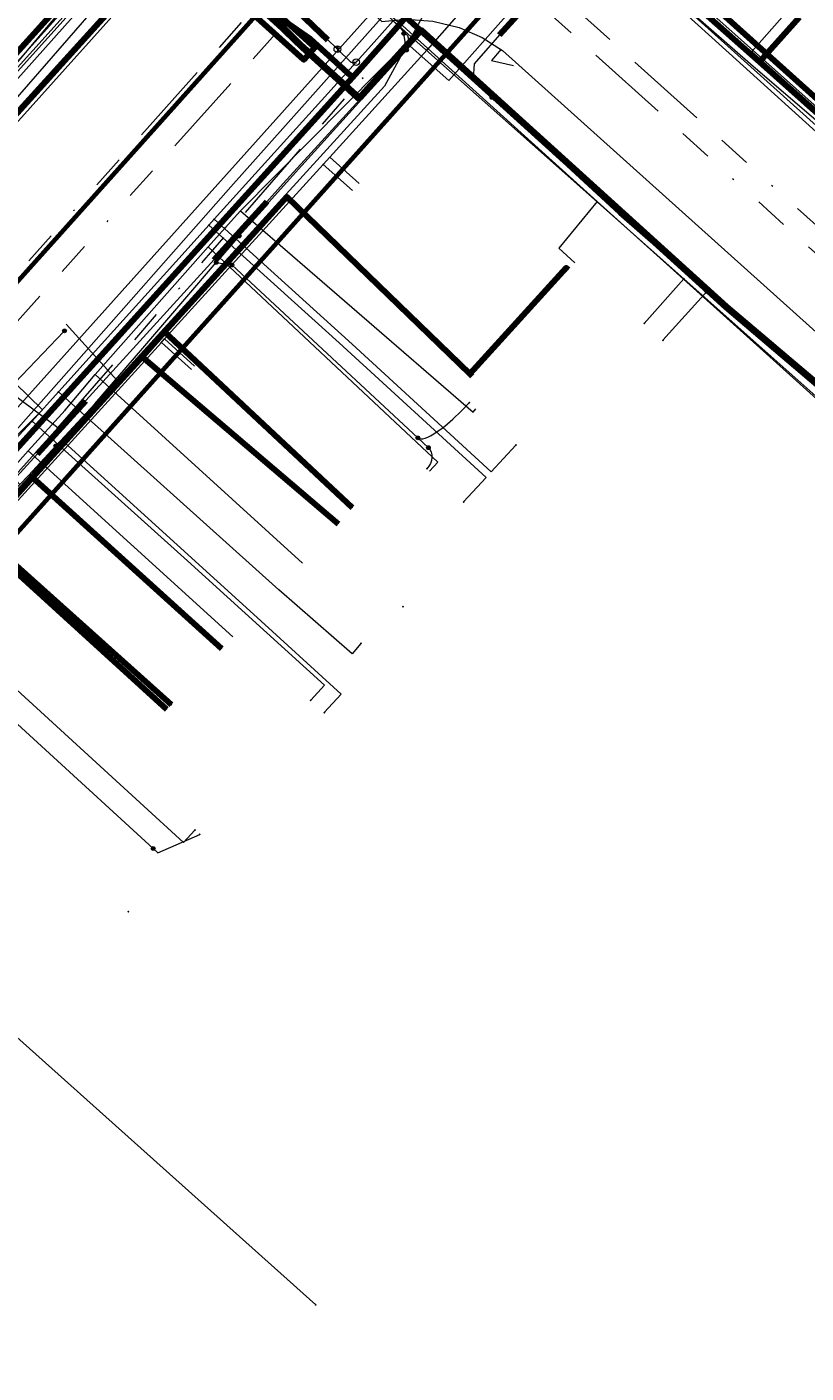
# Model space of a CAD drawing. Header units: metres. Extents: x 98902 to 136161, y 449037 to 499677.
# Tile 58 of 200: x 113348 to 113395, y 483208 to 483289. Entities that reach past the tile are written whole.
import ezdxf
from ezdxf.enums import TextEntityAlignment as Align
from ezdxf.lldxf.tags import DXFTag

# ---------------------------------------------------------------- set-up
doc = ezdxf.new("R2010")
doc.units = ezdxf.units.M
doc.linetypes.add('RI-OVERIG', pattern=[17, 5, -2, 2, -2, 0, -2, 2, -2])
for name, color, linetype, lineweight in [('B-WE-KL-DATA-G', 90, 'KL-DATA-N', 18), ('B-WE-KL-DATA_DUCT-G', 90, 'Continuous', 100), ('B-WE-KL-DATA_HULPSTUK-S', 90, 'Continuous', 25), ('B-WE-KL-DATA_KABELBED-G', 90, 'Continuous', 100), ('B-WE-KL-DATA_MANTELBUIS-G', 90, 'Continuous', 100), ('B-WE-KL-ET_LS-G', 190, 'KL-LS-N', 18), ('B-WE-KL-ET_LS_HULPSTUK-S', 190, 'Continuous', 25), ('B-WE-KL-ET_LS_MANTELBUIS-G', 190, 'Continuous', 100), ('B-WE-KL-ET_MS-G', 130, 'KL-MS-N', 18), ('B-WE-KL-ET_MS_MANTELBUIS-G', 130, 'Continuous', 100), ('B-WE-KL-GAS_HD-G', 30, 'KL-GAS-HD-N', 18), ('B-WE-KL-GAS_LD-G', 50, 'KL-GAS-LD-N', 18), ('B-WE-KL-GAS_LD_HULPSTUK-S', 50, 'Continuous', 25), ('B-WE-KL-GAS_LD_MANTELBUIS-G', 50, 'Continuous', 100), ('B-WE-KL-WATER-G', 170, 'KL-WATER-N', 18), ('B-WE-KL-WATER_HULPSTUK-S', 170, 'Continuous', 25), ('B-WE-RI-VRIJVERVAL-G', 210, 'RI-OVERIG', 18), ('B-WE-RI-VRIJVERVAL_HULPSTUK-S', 210, 'Continuous', 25), ('V-WE-RI-VRIJVERVAL-G', 210, 'RI-OVERIG-V', 25)]:
    doc.layers.add(name, color=color, linetype=linetype, lineweight=lineweight)
doc.layers.add('B-WE-OG-INFO_EIS VOORZORGSMAATREGEL-GV', color=7, linetype='Continuous', lineweight=70, true_color=0xfa194b)
doc.styles.add('NLCS-ISO', font='NLCS-ISO.ttf')
doc.styles.get("Standard").update_dxf_attribs({"font": 'arial.ttf'})
tags = doc.linetypes.add('KL-DATA-N', pattern='A,4,-1,[101,NLCS.SHX,S=0.5,R=0,X=0,Y=0],-1,4,-1,["D",Standard,S=1,R=0,X=-0.25,Y=-0.5],-1.5', length=12.5).pattern_tags.tags
tags[18] = DXFTag(74, 10)
tags = doc.linetypes.add('KL-GAS-HD-N', pattern='A,4,-1,[69,NLCS.SHX,S=0.5,R=0,X=0,Y=0],-1,4,-1,["H",Standard,S=1,R=0,X=0,Y=-0.5],-2', length=13).pattern_tags.tags
tags[18] = DXFTag(74, 10)
tags = doc.linetypes.add('KL-GAS-LD-N', pattern='A,4,-1,[69,NLCS.SHX,S=0.5,R=0,X=0,Y=0],-1,4,-1,["L",Standard,S=1,R=0,X=0.25,Y=-0.5],-2', length=13).pattern_tags.tags
tags[18] = DXFTag(74, 10)
tags = doc.linetypes.add('KL-LS-N', pattern='A,4,-1,[103,NLCS.SHX,S=0.75,R=0,X=0,Y=0],-1,4,-1,["L",Standard,S=1,R=0,X=0,Y=-0.5],-2', length=13).pattern_tags.tags
tags[18] = DXFTag(74, 10)
tags = doc.linetypes.add('KL-MS-N', pattern='A,4,-1,[103,NLCS.SHX,S=0.75,R=0,X=0,Y=0],-1,4,-1,["M",Standard,S=1,R=0,X=0,Y=-0.5],-2', length=13).pattern_tags.tags
tags[18] = DXFTag(74, 10)
doc.linetypes.add('KL-WATER-N', pattern='A,7,-0.5,[168,NLCS.SHX,S=0.75,R=0,X=0.75,Y=0],-2', length=9.5)
doc.linetypes.add('RI-OVERIG-V', pattern='A,2.5,[24,NLCS.SHX,S=1,R=0,X=0,Y=0],2.5,-2,2,-2,0,-2,2,-2', length=17)

# ---------------------------------------------------------------- blocks, each defined once
blk = doc.blocks.new('SKL-WTB_HULP_OVERIG-SO')
at = {"color": 0, "linetype": 'ByBlock', "lineweight": 18}
for points in [[(-0.14, 0.14), (0.14, -0.14)], [(0.14, 0.14), (-0.14, -0.14)]]:
    blk.add_lwpolyline(points, dxfattribs=at)
at = {"color": 0, "linetype": 'ByBlock', "lineweight": 18, "style": 'NLCS-ISO', "flags": 1}
for tag, p in [('TYPE', (1.5, 0)), ('OMSCHRIJVING', (1.5, -3)), ('LABEL', (1.5, -1.5))]:
    blk.add_attdef(tag, p, '', height=1, dxfattribs=at)
blk = doc.blocks.new('SKL-WTB_HULP_BLAASGAT-SO')
at = {"color": 0, "linetype": 'ByBlock', "lineweight": 18}
for points in [[(0.4, 0.73), (-0.4, 0.09)], [(-0.4, 0.73), (0.4, 0.09)], [(0, 0.41), (0, -0.87)]]:
    blk.add_lwpolyline(points, dxfattribs=at)
blk.add_circle((0, 0), 1, dxfattribs=at)
at = {"color": 0, "linetype": 'ByBlock', "lineweight": 18, "style": 'NLCS-ISO', "flags": 1}
for tag, p in [('TYPE', (1.5, 0)), ('OMSCHRIJVING', (1.5, -3)), ('LABEL', (1.5, -1.5))]:
    blk.add_attdef(tag, p, '', height=1, dxfattribs=at)
blk = doc.blocks.new('SKL-WTB_HULP_T STUK-SO')
at = {"color": 0, "linetype": 'ByBlock', "lineweight": 18}
blk.add_circle((0, 0), 1, dxfattribs=at)
at = {"color": 0, "linetype": 'ByBlock', "lineweight": -2, "style": 'NLCS-ISO'}
blk.add_text('T', height=1, dxfattribs=at).set_placement((0, 0), align=Align.MIDDLE_CENTER)
at = {"color": 0, "linetype": 'ByBlock', "lineweight": 18, "style": 'NLCS-ISO', "flags": 1}
for tag, p in [('TYPE', (1.5, 0)), ('OMSCHRIJVING', (1.5, -3)), ('LABEL', (1.5, -1.5))]:
    blk.add_attdef(tag, p, '', height=1, dxfattribs=at)
blk = doc.blocks.new('SKL-WTB_HULP_MOF-SO')
at = {"linetype": 'ByBlock', "lineweight": 18}
h = blk.add_hatch(color=0, dxfattribs=at)
h.dxf.hatch_style = 1
h.paths.add_polyline_path([(-0.5625, 0, 1), (0.5625, 0, 1)])
at = {"color": 0, "linetype": 'ByBlock', "lineweight": 18}
blk.add_circle((0, 0), 0.5625, dxfattribs=at)
at = {"color": 0, "linetype": 'ByBlock', "lineweight": 18, "style": 'NLCS-ISO', "flags": 1}
for tag, p in [('TYPE', (1.5, 0)), ('OMSCHRIJVING', (1.5, -3)), ('LABEL', (1.5, -1.5))]:
    blk.add_attdef(tag, p, '', height=1, dxfattribs=at)
blk = doc.blocks.new('SRI-HULP_OVERIG-SO')
at = {"color": 0, "linetype": 'ByBlock', "lineweight": 18}
for points in [[(-0.14, 0.14), (0.14, -0.14)], [(0.14, 0.14), (-0.14, -0.14)]]:
    blk.add_lwpolyline(points, dxfattribs=at)
at = {"color": 0, "linetype": 'ByBlock', "lineweight": 18, "style": 'NLCS-ISO', "flags": 1}
for tag, p in [('TYPE', (1.5, 0)), ('OMSCHRIJVING', (1.5, -3)), ('LABEL', (1.5, -1.5))]:
    blk.add_attdef(tag, p, '', height=1, dxfattribs=at)

msp = doc.modelspace()

# ---------------------------------------------------------------- linework, layer by layer
at = {"layer": 'B-WE-KL-DATA-G', "flags": 128}
for points in [[(113020.432, 483573.982), (113031.658, 483566.995), (113078.845, 483538.792), (113089.848, 483532.216), (113092.564, 483530.306), (113094.655, 483528.069), (113096.405, 483524.762), (113096.939, 483521.455), (113096.89, 483518.843), (113109.036, 483512.527), (113112.87, 483510.063), (113119.857, 483521.564), (113138.482, 483504.803), (113162.747, 483483.105), (113158.238, 483478.074), (113170.674, 483466.928), (113202.517, 483438.355), (113223.332, 483420.253), (113297.237, 483354.025), (113300.048, 483353.792), (113358.552, 483301.314), (113359.602, 483296.803), (113357.13, 483294.061), (113365.216, 483286.732), (113367.912, 483284.289), (113371.537, 483288.338), (113389.927, 483271.882), (113422.275, 483243.381), (113452.111, 483216.258), (113449.253, 483213.084), (113455.3, 483207.641), (113457.177, 483209.669), (113461.69, 483205.633), (113492.702, 483178.76), (113497.063, 483174.789), (113501.879, 483172.163), (113504.847, 483173.605), (113507.331, 483172.914)], [(113309.005, 483242.342), (113371.64, 483312.58), (113395.79, 483339.39), (113402.6, 483347), (113426.68, 483373.78), (113464.01, 483415.7), (113489.19, 483444.16)], [(113333.523, 483334.858), (113333.722, 483335.082), (113338.979, 483330.367), (113366.911, 483305.312), (113359.753, 483297.135), (113359.327, 483296.648), (113358.734, 483295.971), (113357.127, 483294.135), (113353.902, 483290.565), (113349.008, 483285.149), (113346.497, 483282.371), (113340.865, 483276.139), (113338.666, 483273.705), (113336.105, 483270.871), (113332.424, 483266.798), (113328.73, 483262.71), (113322.83, 483256.181), (113311.99, 483265.905)], [(113333.523, 483334.858), (113333.722, 483335.082), (113338.979, 483330.367), (113366.911, 483305.312), (113359.753, 483297.135), (113359.327, 483296.648), (113358.734, 483295.971), (113357.127, 483294.135), (113353.902, 483290.565), (113349.008, 483285.149), (113346.497, 483282.371), (113340.865, 483276.139), (113338.666, 483273.705), (113336.105, 483270.871), (113332.424, 483266.798), (113328.73, 483262.71), (113317.885, 483272.439)], [(113333.523, 483334.858), (113333.722, 483335.082), (113338.979, 483330.367), (113366.911, 483305.312), (113359.753, 483297.135), (113359.327, 483296.648), (113358.734, 483295.971), (113357.127, 483294.135), (113353.902, 483290.565), (113349.008, 483285.149), (113346.497, 483282.371), (113340.865, 483276.139), (113338.666, 483273.705), (113336.105, 483270.871), (113332.424, 483266.798), (113321.599, 483276.558)], [(113333.523, 483334.858), (113333.722, 483335.082), (113338.979, 483330.367), (113366.911, 483305.312), (113359.753, 483297.135), (113359.327, 483296.648), (113358.734, 483295.971), (113357.127, 483294.135), (113353.902, 483290.565), (113349.008, 483285.149), (113346.497, 483282.371), (113340.865, 483276.139), (113330.002, 483285.884)], [(113333.523, 483334.858), (113333.722, 483335.082), (113338.979, 483330.367), (113366.911, 483305.312), (113359.753, 483297.135), (113359.327, 483296.648), (113358.734, 483295.971), (113357.127, 483294.135), (113353.902, 483290.565), (113349.008, 483285.149), (113346.497, 483282.371), (113335.627, 483292.123)], [(113414.824, 483312.436), (113414.416, 483312.804), (113417.958, 483316.74), (113406.2, 483327.457), (113394.801, 483314.124), (113389.439, 483307.853), (113380.917, 483297.885), (113380.089, 483296.917), (113391.841, 483286.491), (113395.513, 483283.233), (113395.314, 483283.009)], [(113395.314, 483283.009), (113395.513, 483283.233), (113391.841, 483286.491), (113380.089, 483296.917), (113380.917, 483297.885), (113389.439, 483307.853), (113394.801, 483314.124), (113406.2, 483327.457), (113417.958, 483316.74), (113418.788, 483317.603), (113419.197, 483317.234)], [(113395.314, 483283.009), (113395.513, 483283.233), (113391.841, 483286.491), (113380.089, 483296.917), (113380.917, 483297.885), (113389.439, 483307.853), (113394.801, 483314.124), (113405.543, 483304.456), (113407.033, 483303.115)], [(113395.314, 483283.009), (113395.513, 483283.233), (113391.841, 483286.491), (113380.089, 483296.917), (113380.917, 483297.885), (113389.439, 483307.853), (113394.801, 483314.124), (113405.543, 483304.456), (113407.855, 483304.258), (113408.725, 483305.224), (113408.84, 483305.121)], [(113400.779, 483296.584), (113400.63, 483296.718), (113401.165, 483297.312), (113389.439, 483307.853), (113380.917, 483297.885), (113380.089, 483296.917), (113391.841, 483286.491), (113395.513, 483283.233), (113395.314, 483283.009)], [(113358.069, 483298.962), (113360.287, 483297.815), (113368.442, 483290.433), (113370.513, 483288.662), (113371.192, 483288.047), (113382.133, 483278.14), (113394.847, 483266.692), (113403.096, 483259.237), (113406.306, 483256.363), (113408.259, 483254.606), (113408.487, 483254.401), (113413.248, 483250.118), (113416.064, 483247.611), (113418.781, 483245.198), (113429.978, 483235.08), (113431.057, 483234.099), (113432.667, 483232.686), (113433.657, 483231.79), (113440.462, 483225.635), (113442.283, 483224.067), (113444.035, 483222.435), (113449.904, 483217.05)], [(113344.537, 483282.982), (113357.334, 483298.181)], [(113369.591, 483286.139), (113367.946, 483284.324), (113357.127, 483294.135)], [(113349.008, 483285.149), (113353.902, 483290.565)], [(113349.008, 483285.149), (113353.902, 483290.565)], [(113391.389, 483287.121), (113393.937, 483290), (113394.478, 483289.574)], [(113395.314, 483283.009), (113395.513, 483283.233), (113391.841, 483286.491), (113394.22, 483289.139)], [(113360.822, 483277.59), (113371.192, 483288.047), (113382.133, 483278.14)], [(113443.153, 483224.246), (113417.878, 483247.318), (113400.789, 483262.62), (113389.894, 483271.845), (113371.64, 483288.398), (113369.591, 483286.139)], [(113391.389, 483287.121), (113405.338, 483274.713)], [(113346.497, 483282.371), (113349.008, 483285.149)], [(113346.497, 483282.371), (113349.008, 483285.149)], [(113374.672, 483267.7), (113374.528, 483267.839), (113363.598, 483278.415), (113356.287, 483270.344), (113354.949, 483268.858), (113348.398, 483261.628), (113345.134, 483258.023), (113332.124, 483243.654), (113324.05, 483234.705), (113323.197, 483233.764), (113321.493, 483235.308)], [(113380.435, 483274.048), (113380.283, 483274.185), (113374.528, 483267.839), (113363.598, 483278.415), (113356.287, 483270.344), (113354.949, 483268.858), (113348.398, 483261.628), (113345.134, 483258.023), (113332.124, 483243.654), (113324.05, 483234.705), (113323.197, 483233.764), (113321.493, 483235.308)], [(113382.133, 483278.14), (113379.852, 483275.344), (113380.814, 483274.473)], [(113382.133, 483278.14), (113394.847, 483266.692), (113403.096, 483259.237)], [(113359.907, 483276.571), (113360.822, 483277.59)], [(113360.822, 483277.59), (113374.724, 483265.55), (113374.897, 483265.741)], [(113358.885, 483275.423), (113359.907, 483276.571)], [(113352.126, 483267.792), (113358.885, 483275.423)], [(113372.117, 483262.016), (113372.615, 483262.547), (113358.885, 483275.423)], [(113367.526, 483259.828), (113356.287, 483270.344), (113354.949, 483268.858), (113348.398, 483261.628), (113345.134, 483258.023), (113332.124, 483243.654), (113324.05, 483234.705), (113323.197, 483233.764), (113321.493, 483235.308)], [(113366.653, 483258.864), (113354.949, 483268.858), (113348.398, 483261.628), (113345.134, 483258.023), (113332.124, 483243.654), (113324.05, 483234.705), (113323.197, 483233.764), (113321.493, 483235.308)], [(113350.338, 483265.662), (113352.126, 483267.792)], [(113352.126, 483267.792), (113364.533, 483256.507)], [(113348.131, 483263.232), (113350.338, 483265.662)], [(113341.423, 483255.785), (113343.906, 483258.485), (113348.131, 483263.232)], [(113348.131, 483263.232), (113360.361, 483252.109)], [(113359.71, 483251.386), (113348.398, 483261.628), (113345.134, 483258.023), (113332.124, 483243.654), (113324.05, 483234.705), (113323.197, 483233.764), (113321.493, 483235.308)], [(113356.414, 483247.762), (113345.134, 483258.023), (113332.124, 483243.654), (113324.05, 483234.705), (113323.197, 483233.764), (113321.493, 483235.308)]]:
    msp.add_lwpolyline(points, dxfattribs=at)
at = {"layer": 'B-WE-KL-DATA_DUCT-G', "flags": 128}
for points in [[(113126.397, 483515.679), (113131.669, 483511.573), (113150.28, 483494.956), (113163.067, 483483.73), (113158.5, 483478.714), (113203.075, 483438.793), (113223.354, 483420.234), (113264.347, 483383.498), (113296.962, 483354.674), (113299.097, 483354.502), (113310.226, 483345.045), (113333.398, 483323.528), (113358.561, 483301.386), (113359.753, 483297.135), (113357.127, 483294.135), (113367.946, 483284.324), (113371.64, 483288.398), (113389.894, 483271.845), (113400.789, 483262.62)], [(113396.166, 483338.836), (113368.232, 483307.898), (113367.701, 483306.214), (113357.087, 483294.089), (113317.412, 483250.186), (113309.863, 483241.636)], [(113396.166, 483338.836), (113368.232, 483307.898), (113367.701, 483306.214), (113357.087, 483294.089), (113317.412, 483250.186), (113309.863, 483241.636)], [(113396.166, 483338.836), (113368.232, 483307.898), (113367.701, 483306.214), (113357.087, 483294.089), (113317.412, 483250.186), (113309.863, 483241.636)], [(113396.166, 483338.836), (113368.232, 483307.898), (113367.701, 483306.214), (113357.087, 483294.089), (113317.412, 483250.186), (113309.863, 483241.636)]]:
    msp.add_lwpolyline(points, dxfattribs=at)
at = {"layer": 'B-WE-KL-DATA_KABELBED-G', "flags": 128}
for points in [[(113378.647, 483298.218), (113378.869, 483297.592), (113379.138, 483296.985), (113379.451, 483296.4), (113379.807, 483295.839), (113380.291, 483295.392), (113380.809, 483294.986), (113381.359, 483294.623), (113381.936, 483294.305), (113382.536, 483294.035), (113383.157, 483293.814), (113383.793, 483293.645), (113384.442, 483293.527), (113385.097, 483293.462), (113413.726, 483267.691), (113417.958, 483263.881), (113418.187, 483263.676), (113433.379, 483250), (113443.749, 483240.666), (113444.652, 483239.853), (113444.714, 483239.797), (113445.083, 483239.464), (113451.189, 483233.968), (113457.487, 483228.299)], [(113380.917, 483297.885), (113380.089, 483296.917), (113391.841, 483286.491)], [(113342.598, 483281.662), (113345.904, 483285.333), (113354.929, 483295.354)], [(113354.929, 483295.355), (113354.929, 483295.355), (113356.084, 483294.311), (113357.437, 483293.085), (113361.436, 483290.325), (113361.944, 483289.975), (113364.983, 483287.877), (113367.412, 483285.663), (113367.518, 483285.563), (113367.519, 483285.563)], [(113369.591, 483286.139), (113367.946, 483284.324), (113357.127, 483294.135)], [(113364.983, 483287.877), (113361.945, 483289.974), (113361.436, 483290.325), (113357.575, 483292.989)], [(113364.532, 483287.336), (113361.436, 483290.325), (113358.417, 483293.239)], [(113364.569, 483287.375), (113361.945, 483289.974), (113358.529, 483293.356)], [(113364.569, 483287.375), (113361.944, 483289.975), (113358.529, 483293.356)], [(113349.008, 483285.149), (113353.902, 483290.565)], [(113399.033, 483263.985), (113389.857, 483271.801), (113384.915, 483276.29), (113383.568, 483277.513), (113381.256, 483279.606), (113371.563, 483288.382), (113371.559, 483288.386), (113367.87, 483284.312), (113367.863, 483284.304), (113367.049, 483285.045), (113364.532, 483287.336), (113361.436, 483290.325)], [(113367.518, 483285.563), (113367.518, 483285.563), (113368.063, 483286.165), (113369.925, 483288.277), (113370.709, 483289.166)], [(113371.568, 483288.388), (113370.709, 483289.166)], [(113394.22, 483289.139), (113391.841, 483286.491)], [(113371.568, 483288.388), (113371.563, 483288.382), (113370.825, 483287.568), (113367.874, 483284.309), (113367.87, 483284.312), (113367.055, 483285.051), (113365.933, 483286.068), (113365.428, 483286.526), (113364.569, 483287.375)], [(113443.153, 483224.246), (113417.878, 483247.318), (113400.789, 483262.62), (113389.894, 483271.845), (113371.64, 483288.398), (113369.591, 483286.139)], [(113401.078, 483262.22), (113400.698, 483262.565), (113399.033, 483263.985), (113389.859, 483271.808), (113384.915, 483276.29), (113381.256, 483279.606), (113371.568, 483288.388)], [(113391.841, 483286.491), (113395.513, 483283.233)], [(113367.518, 483285.563), (113367.055, 483285.051), (113367.049, 483285.045), (113343.933, 483259.48), (113343.55, 483259.056), (113340.93, 483256.159), (113336.556, 483250), (113333.854, 483246.195), (113333.854, 483246.194), (113331.98, 483243.555), (113327.862, 483237.756), (113326.097, 483235.777), (113324.171, 483233.619), (113322.956, 483232.257), (113322.238, 483231.453)], [(113346.497, 483282.371), (113349.008, 483285.149)], [(113374.528, 483267.839), (113363.598, 483278.415), (113356.287, 483270.344)], [(113380.435, 483274.048), (113380.283, 483274.185), (113374.528, 483267.839)], [(113356.287, 483270.344), (113354.949, 483268.858)], [(113367.526, 483259.828), (113356.287, 483270.344)], [(113354.949, 483268.858), (113348.398, 483261.628)], [(113354.949, 483268.858), (113366.653, 483258.864)], [(113374.672, 483267.7), (113374.528, 483267.839)], [(113348.398, 483261.628), (113345.134, 483258.023)], [(113359.71, 483251.386), (113348.398, 483261.628)], [(113343.55, 483259.056), (113343.933, 483259.48), (113356.68, 483248.06)], [(113356.414, 483247.762), (113345.134, 483258.023)]]:
    msp.add_lwpolyline(points, dxfattribs=at)
at = {"layer": 'B-WE-KL-DATA_MANTELBUIS-G', "flags": 128}
for points in [[(113364.983, 483287.877), (113361.945, 483289.974), (113361.436, 483290.325), (113357.575, 483292.989)], [(113358.278, 483293.09), (113364.575, 483287.38)], [(113358.3, 483292.326), (113358.972, 483293.066), (113365.27, 483287.358), (113364.598, 483286.618), (113358.3, 483292.326)], [(113364.532, 483287.336), (113361.436, 483290.325), (113358.417, 483293.239)], [(113364.569, 483287.375), (113361.945, 483289.974), (113358.529, 483293.356)]]:
    msp.add_lwpolyline(points, dxfattribs=at)
at = {"layer": 'B-WE-KL-ET_LS-G', "flags": 128}
for points in [[(113304.456, 483362.951), (113303.144, 483361.495), (113308.354, 483356.826), (113311.018, 483356.273), (113312.892, 483356.701), (113318.279, 483362.741), (113318.881, 483363.417), (113333.412, 483379.718), (113334.401, 483380.827), (113350.178, 483398.484), (113351.52, 483399.989), (113354.165, 483402.954), (113364.719, 483414.52), (113370.468, 483420.964), (113382.545, 483434.965), (113386.622, 483439.535), (113387.349, 483441.289), (113386.924, 483442.798), (113369.171, 483458.569), (113352.522, 483474.058), (113351.528, 483474.983), (113347.44, 483478.652), (113346.969, 483478.895), (113346.454, 483479.02), (113346.308, 483479.033), (113345.001, 483478.696), (113339.353, 483483.76), (113338.944, 483484.366), (113338.788, 483484.84), (113338.752, 483485.071), (113338.741, 483485.305), (113338.561, 483486.466), (113337.964, 483487.707), (113342.858, 483493.167), (113343.017, 483493.272), (113343.208, 483493.257), (113349.126, 483487.952), (113376.74, 483463.201), (113376.791, 483463.155), (113378.555, 483461.574), (113378.894, 483461.531), (113379.683, 483461.943), (113382.843, 483464.475), (113383.132, 483464.691), (113383.493, 483464.725), (113394.091, 483464.737), (113403.311, 483464.747), (113403.617, 483464.807), (113403.85, 483464.951), (113417.261, 483479.9), (113417.63, 483480.09), (113417.997, 483479.978), (113418.5, 483479.527), (113421.141, 483477.158), (113422.827, 483476.908), (113424.634, 483477.332), (113444.614, 483487.87), (113446.657, 483488.256), (113448.535, 483487.543), (113449.449, 483486.714), (113450.079, 483486.143), (113466.418, 483471.336), (113467.425, 483471.222), (113467.782, 483471.009), (113483.691, 483456.593), (113484.096, 483449.246), (113489.56, 483444.358), (113496.329, 483432.587), (113498.82, 483430.338), (113480.941, 483410.431), (113480.974, 483409.869), (113475.545, 483403.867), (113455.257, 483381.435), (113455.19, 483380.621), (113454.379, 483380.476), (113428.465, 483351.55), (113428.261, 483350.725), (113427.435, 483350.404), (113408.806, 483329.674), (113402.162, 483322.281), (113401.958, 483321.453), (113401.162, 483321.163), (113385.402, 483303.546), (113384.658, 483303.408), (113379.286, 483297.345), (113378.236, 483297.214), (113371.686, 483289.169), (113369.436, 483285.046), (113353.437, 483267.456), (113340.945, 483253.722), (113339.684, 483253.246), (113333.808, 483246.716), (113333.764, 483246.079), (113327.313, 483238.582), (113326.798, 483237.407), (113321.822, 483231.795)], [(113304.528, 483362.885), (113303.285, 483361.503), (113308.41, 483356.91), (113311.013, 483356.373), (113312.832, 483356.784), (113318.204, 483362.808), (113333.337, 483379.785), (113333.959, 483380.482), (113334.326, 483380.894), (113350.103, 483398.551), (113354.091, 483403.021), (113364.645, 483414.587), (113366.887, 483417.1), (113370.393, 483421.03), (113382.47, 483435.031), (113386.548, 483439.603), (113387.537, 483441.9), (113386.808, 483444.042), (113374.301, 483455.201), (113374.199, 483455.442), (113374.229, 483455.691), (113374.482, 483455.974), (113378.876, 483460.9), (113379.52, 483461.616), (113379.738, 483461.859), (113382.915, 483464.405), (113383.168, 483464.597), (113383.484, 483464.625), (113399.105, 483464.642), (113403.311, 483464.647), (113403.655, 483464.714), (113403.921, 483464.88), (113417.337, 483479.835), (113417.637, 483479.99), (113417.933, 483479.901), (113421.089, 483477.07), (113422.83, 483476.808), (113423.407, 483476.862), (113424.056, 483477.009), (113424.678, 483477.242), (113444.66, 483487.781), (113446.648, 483488.156), (113448.472, 483487.465), (113450.012, 483486.069), (113466.351, 483471.262), (113486.226, 483452.979), (113491.527, 483448.156), (113479.225, 483434.014), (113478.856, 483433.002), (113414.374, 483361.127), (113365.489, 483306.586), (113308.335, 483242.893)], [(113304.603, 483362.819), (113304.224, 483362.397), (113311.018, 483356.273), (113317.703, 483350.259), (113318.214, 483349.004), (113345.297, 483324.603), (113362.416, 483309.179), (113367.24, 483307.396), (113373.791, 483314.654), (113385.239, 483304.365), (113378.833, 483297.135), (113388.997, 483287.947), (113399.81, 483278.172), (113400.393, 483277.65), (113440.181, 483242.018), (113444.838, 483237.848), (113446.126, 483236.694), (113460.014, 483224.257), (113486.717, 483254.227), (113487.479, 483254.481), (113530.022, 483301.447), (113530.991, 483302.516), (113576.54, 483352.797), (113577.862, 483354.256), (113584.141, 483361.267), (113584.18, 483362.382), (113583.919, 483364.381), (113583.002, 483365.608), (113580.613, 483367.745), (113579.02, 483369.975), (113568.434, 483379.491), (113548.332, 483397.56), (113527.931, 483415.899), (113509.021, 483432.897)], [(113304.929, 483362.505), (113297.7, 483354.462), (113307.469, 483345.687), (113323.671, 483331.133), (113325.977, 483331.104), (113356.655, 483303.706), (113357.692, 483302.498), (113358.524, 483301.144), (113359.046, 483299.934), (113359.659, 483297.487), (113369.272, 483288.902), (113370.734, 483289.038), (113372.315, 483288.933), (113373.887, 483288.555), (113375.272, 483287.951), (113376.489, 483287.176), (113413.18, 483254.201), (113450.362, 483220.872), (113449.996, 483217.792), (113458.746, 483209.916), (113467.676, 483219.813), (113470.021, 483223.364), (113470.671, 483224.923), (113513.02, 483271.339), (113516.089, 483274.703), (113558.556, 483322.492), (113589.3, 483357.26), (113590.353, 483357.667), (113593.066, 483358.132), (113624.346, 483330.071), (113637.793, 483318.185), (113629.385, 483308.858), (113614.861, 483292.602), (113596.506, 483272.058), (113596.452, 483271.998), (113580.376, 483254.005), (113567.886, 483227.969)], [(113341.409, 483279.169), (113342.05, 483279.88), (113344.03, 483282.08), (113347.493, 483285.924), (113351.12, 483289.95), (113355.43, 483294.74), (113359.32, 483299.06), (113359.33, 483299.07), (113363.82, 483304.81), (113363.83, 483304.82), (113366.05, 483306.83), (113366.06, 483306.84), (113366.32, 483307.13), (113366.72, 483307.58), (113366.72, 483307.59), (113368.46, 483309.51), (113371.78, 483306.61), (113376.44, 483302.82), (113377.96, 483301.51), (113380.96, 483298.77), (113379.41, 483297.04), (113381.94, 483294.77), (113382.09, 483294.63), (113382.34, 483294.02), (113382.34, 483294.01)], [(113360.741, 483276.081), (113361.95, 483277.49), (113364.49, 483280.3), (113369.02, 483285.29), (113370.75, 483287.2), (113370.97, 483287.44), (113373.27, 483285.37), (113380.4, 483293.46), (113380.75, 483293.83), (113381.46, 483293.83), (113382.49, 483293.88)], [(113382.76, 483293.91), (113382.75, 483293.92), (113382.5, 483293.89), (113381.47, 483293.84), (113380.27, 483292.49), (113376.3, 483288.11), (113374.78, 483286.38), (113374.72, 483285.49), (113375.85, 483284.37)], [(113384.54, 483292.29), (113384.55, 483292.29), (113391.46, 483286.24), (113396.33, 483282.073), (113396.792, 483281.678), (113397.9, 483280.73), (113401.7, 483277.32), (113401.7, 483277.31), (113407.48, 483272.22), (113407.48, 483272.21), (113409.35, 483270.57), (113412.38, 483267.87), (113412.38, 483267.86), (113413.464, 483266.901), (113416.8, 483263.95), (113416.8, 483263.94), (113417.204, 483263.583), (113418.25, 483262.66), (113418.25, 483262.65), (113421.22, 483260.02), (113421.22, 483260.01), (113422.645, 483258.749), (113425.64, 483256.1), (113425.64, 483256.09), (113426.927, 483254.948), (113430.06, 483252.17), (113430.06, 483252.16), (113432.066, 483250.381), (113432.36, 483250.12), (113438.88, 483243.99), (113439.4, 483243.5), (113439.69, 483243.23), (113440.085, 483242.873), (113440.43, 483242.56), (113440.43, 483242.55), (113441.8, 483241.34), (113441.8, 483241.33), (113441.81, 483241.33), (113442.61, 483240.62), (113444.322, 483239.077), (113445.54, 483237.98), (113445.55, 483237.98), (113447.53, 483236.21), (113449.56, 483234.38), (113449.57, 483234.38), (113450.92, 483233.17), (113450.93, 483233.17), (113452.46, 483231.8), (113454.09, 483230.33), (113455.88, 483228.74), (113456.324, 483228.343), (113457.67, 483227.14), (113457.67, 483227.13), (113467.37, 483218.76), (113467.78, 483217.77), (113467.95, 483216.57), (113468.11, 483215.72), (113468.35, 483215.36), (113468.69, 483215.11), (113469.29, 483214.7), (113469.93, 483214.55)], [(113370.75, 483287.2), (113370.59, 483288.2), (113370.58, 483288.2)], [(113376.412, 483287.245), (113375.816, 483286.585), (113377.148, 483286.269)], [(113375.85, 483284.37), (113375.88, 483284.36), (113383.43, 483277.38), (113388.61, 483272.86), (113388.61, 483272.85), (113388.71, 483272.763), (113403.78, 483259.63), (113403.78, 483259.62), (113406.002, 483257.695), (113406.1, 483257.61), (113409.15, 483254.88), (113409.15, 483254.87), (113411.66, 483252.63), (113411.8, 483252.5), (113411.8, 483252.49), (113414.5, 483250.08), (113414.5, 483250.07), (113416.469, 483248.31), (113417.436, 483247.446), (113419.86, 483245.28), (113419.86, 483245.27), (113422.14, 483243.24), (113422.65, 483242.78), (113422.65, 483242.77), (113429.73, 483236.43), (113429.73, 483236.42), (113431.293, 483235.02), (113435.17, 483231.55), (113435.17, 483231.54), (113435.572, 483231.181), (113437.22, 483229.71), (113440.57, 483226.64), (113440.57, 483226.63), (113442.203, 483225.134), (113443.18, 483224.238), (113445.95, 483221.7), (113445.95, 483221.69), (113452.07, 483216.08), (113452.07, 483216.07), (113452.75, 483215.13), (113457.22, 483211.13), (113460.17, 483209.17), (113460.17, 483209.16), (113460.45, 483208.91), (113460.66, 483208.97), (113462.25, 483210.68), (113466.22, 483215.14), (113467.37, 483216.44), (113467.81, 483216.48), (113470.62, 483213.91)], [(113360.741, 483276.081), (113360.13, 483275.37), (113359.373, 483274.49)], [(113329.38, 483240.93), (113330.32, 483241.97), (113334.14, 483246.34), (113338.15, 483250.95), (113337.97, 483250.73), (113338.15, 483250.94), (113338.87, 483251.77), (113339.89, 483252.87), (113339.972, 483252.958), (113343.96, 483257.25), (113347.63, 483261.21), (113348.14, 483261.75), (113349.09, 483262.78), (113349.782, 483263.525), (113352.12, 483266.04), (113354.98, 483269.37), (113358.09, 483273), (113359.373, 483274.49)], [(113359.373, 483274.49), (113360.306, 483274.347)], [(113360.306, 483274.347), (113371.424, 483264.004)], [(113388.71, 483272.763), (113388.545, 483272.575), (113386.068, 483269.847)], [(113347.63, 483261.21), (113346.14, 483262.85), (113348.99, 483265.69), (113347.34, 483267.29), (113350.27, 483270.37), (113350.3, 483270.41)], [(113353.436, 483267.457), (113350.408, 483270.807)], [(113371.424, 483264.004), (113371.497, 483263.96), (113371.594, 483263.941), (113371.712, 483263.95), (113371.851, 483263.985), (113372.01, 483264.046), (113372.186, 483264.132), (113372.378, 483264.243), (113372.585, 483264.378), (113372.804, 483264.535), (113373.034, 483264.713), (113373.514, 483265.124), (113374.007, 483265.594), (113374.494, 483266.107)], [(113349.782, 483263.525), (113349.966, 483263.355), (113350.308, 483263.723), (113361.59, 483253.461), (113366.843, 483248.683), (113365.833, 483247.574)], [(113371.424, 483264.004), (113372.055, 483263.417)], [(113372.055, 483263.417), (113372.153, 483263.3), (113372.222, 483263.16), (113372.259, 483263.001), (113372.262, 483262.831), (113372.233, 483262.655), (113372.171, 483262.48), (113372.079, 483262.312), (113371.96, 483262.158)], [(113339.972, 483252.958), (113340.155, 483252.788), (113340.554, 483253.218), (113355.602, 483239.446)], [(113355.602, 483239.446), (113355.89, 483239.184), (113358.383, 483240.296)]]:
    msp.add_lwpolyline(points, dxfattribs=at)
at = {"layer": 'B-WE-KL-ET_LS_MANTELBUIS-G', "flags": 128}
msp.add_lwpolyline([(113380.26, 483292.48), (113376.28, 483288.09)], dxfattribs=at)
at = {"layer": 'B-WE-KL-ET_MS-G', "flags": 128}
for points in [[(113310.192, 483241.365), (113316.2, 483248.05), (113318.21, 483250.28), (113353.32, 483289.39), (113354.98, 483291.25), (113359.61, 483296.37), (113368.31, 483306.04), (113382.96, 483322.46), (113384.63, 483324.31), (113395.45, 483336.33), (113399.46, 483340.78), (113419.83, 483363.46), (113421.8, 483365.66), (113428.02, 483372.58), (113432.58, 483378.03), (113436.5, 483382.43), (113445.42, 483392.44), (113447.29, 483394.53), (113457.87, 483406.25), (113459.87, 483408.49), (113460.67, 483409.43), (113464.52, 483413.73), (113465.27, 483414.57), (113470.6, 483420.53), (113472.6, 483422.77), (113482.46, 483433.94), (113484.45, 483436.16), (113489.86, 483442.21), (113490.47, 483442.89), (113490.54, 483443.76), (113490.07, 483444.84), (113486.12, 483448.38), (113480.3, 483453.58), (113463.872, 483468.67)], [(113491.7, 483454.93), (113486.87, 483449.22), (113486.63, 483448.44), (113486.93, 483447.68), (113492.45, 483442.73), (113491.06, 483441.16), (113488.86, 483438.7), (113489.68, 483437.97), (113494.88, 483432.85), (113495.19, 483431.77), (113492.03, 483429.76), (113488.89, 483426.2), (113471.56, 483405.33), (113436.6, 483366.58), (113433.13, 483362.71), (113427.83, 483356.82), (113386.17, 483310.4), (113379.57, 483302.31), (113379.05, 483301.05), (113379.05, 483299.66), (113380.61, 483297.04), (113382.93, 483294.58), (113391.81, 483286.61), (113455.98, 483228.92), (113461.17, 483224.22), (113465.62, 483220.2), (113490.45, 483198.04), (113502.55, 483186.78), (113504.64, 483185.42), (113506.84, 483184.37), (113509.25, 483183.32), (113512.68, 483182.24), (113528.85, 483177.41), (113556.33, 483169.37), (113565.65, 483166.1), (113566.93, 483165.65), (113568.31, 483164.43), (113567.92, 483162.16), (113566.91, 483156.25), (113565.61, 483148.65), (113565.2, 483146.27)], [(113311.61, 483342.63), (113315.96, 483338.76), (113319.79, 483335.39), (113327.42, 483328.62), (113333.18, 483323.46), (113340.91, 483316.64), (113346.17, 483311.9), (113356.38, 483302.89), (113362.35, 483296.76), (113365.19, 483293.85), (113369.2, 483289.72), (113370.06, 483288.83), (113370.8, 483288.07), (113370.93, 483287.62), (113370.68, 483287.24), (113363.38, 483279.22), (113362.39, 483278.13), (113359.25, 483274.67), (113351.58, 483266.24), (113348.68, 483263.06), (113345.1, 483259.15), (113340.55, 483254.04), (113333.12, 483245.8), (113327.26, 483239.3), (113325.05, 483236.87), (113324.72, 483236.78), (113324.28, 483236.81), (113323.96, 483236.56), (113323.66, 483236.17), (113323.6, 483235.29), (113322.88, 483234.48), (113321.009, 483232.465)]]:
    msp.add_lwpolyline(points, dxfattribs=at)
at = {"layer": 'B-WE-KL-ET_MS_MANTELBUIS-G', "flags": 128}
for points in [[(113359.25, 483274.66), (113362.41, 483278.14)], [(113348.68, 483263.05), (113351.58, 483266.23)]]:
    msp.add_lwpolyline(points, dxfattribs=at)
at = {"layer": 'B-WE-KL-GAS_HD-G', "flags": 128}
msp.add_lwpolyline([(113319.852, 483233.417), (113340.456, 483256.604), (113350.256, 483267.702), (113360.243, 483279.03), (113380.348, 483301.603), (113390.349, 483312.987), (113400.57, 483324.409), (113412.932, 483338.278), (113419.876, 483346.007), (113437.444, 483365.808), (113450.89, 483380.786), (113461.656, 483392.791), (113479.167, 483412.526), (113482.147, 483415.898)], dxfattribs=at)
at = {"layer": 'B-WE-KL-GAS_LD-G', "flags": 128}
for points in [[(113378.587, 483298.651), (113395.643, 483283.451), (113398.385, 483285.389)], [(113366.476, 483287.388), (113366.101, 483287.746), (113366.042, 483287.803), (113363.569, 483290.164), (113359.841, 483293.724), (113357.563, 483295.9)], [(113309.362, 483242.048), (113316.893, 483250.656), (113321.336, 483255.551), (113322.966, 483257.347), (113328.077, 483262.978), (113334.025, 483269.53), (113339.846, 483275.943), (113345.342, 483281.998), (113346.198, 483282.941), (113347.237, 483284.086), (113355.656, 483293.791)], [(113369.942, 483288.951), (113368.474, 483287.303), (113367.735, 483286.474)], [(113369.942, 483288.951), (113383.235, 483277.143), (113387.32, 483273.514), (113400.232, 483262.045), (113402.125, 483260.322), (113403.639, 483258.944), (113407.138, 483255.758), (113407.188, 483255.713), (113409.518, 483253.591), (113414.487, 483249.068), (113414.688, 483248.885), (113416.048, 483247.647), (113416.866, 483246.903), (113417.644, 483246.194), (113417.667, 483246.173), (113417.851, 483246.006), (113417.972, 483245.896), (113418.191, 483245.696), (113418.415, 483245.492), (113422.481, 483241.79), (113423.794, 483240.595), (113425.963, 483238.62)], [(113366.476, 483287.388), (113366.613, 483287.257), (113367.423, 483286.483), (113367.735, 483286.474)], [(113320.203, 483233.128), (113320.757, 483233.832), (113321.603, 483234.909), (113322.049, 483235.476), (113323.928, 483237.581), (113324.094, 483237.767), (113329.648, 483243.99), (113337.616, 483252.917), (113340.026, 483255.631), (113340.071, 483255.682), (113347.598, 483264.16), (113348.341, 483264.985), (113348.361, 483265.007), (113349.937, 483266.756), (113349.954, 483266.775), (113351.96, 483269.002), (113357.508, 483275.162), (113358.932, 483276.737), (113359.242, 483277.08), (113367.735, 483286.474)], [(113374.159, 483260.179), (113375.498, 483261.638), (113366.729, 483269.688), (113358.932, 483276.737)], [(113377.281, 483263.58), (113375.814, 483261.982), (113367.495, 483269.619), (113359.242, 483277.08)], [(113384.957, 483270.854), (113387.32, 483273.514)], [(113368.022, 483251.715), (113367.498, 483251.087), (113363.109, 483254.926), (113349.937, 483266.756)], [(113348.361, 483265.007), (113357.646, 483256.643), (113365.841, 483249.221), (113365.02, 483248.313)], [(113340.071, 483255.682), (113354.811, 483242.196), (113357.417, 483239.811), (113358.098, 483240.555)], [(113365.322, 483212.159), (113343.629, 483231.566), (113329.648, 483243.99)]]:
    msp.add_lwpolyline(points, dxfattribs=at)
at = {"layer": 'B-WE-KL-GAS_LD_MANTELBUIS-G', "flags": 128}
msp.add_lwpolyline([(113366.051, 483287.793), (113359.841, 483293.724)], dxfattribs=at)
at = {"layer": 'B-WE-KL-WATER-G', "flags": 128}
for points in [[(113587.055, 483512.335), (113584.552, 483513.845), (113568.202, 483512.661), (113499.066, 483435.893), (113454.274, 483385.153), (113383.372, 483305.88), (113333.282, 483250)], [(113308.08, 483243.103), (113314.259, 483250), (113322.26, 483258.939), (113327.697, 483265.014), (113333.597, 483271.606), (113338.431, 483277.007), (113339.568, 483278.271), (113345.489, 483284.852), (113358.07, 483298.835), (113358.981, 483299.848)], [(113379.614, 483295.943), (113373.285, 483288.716), (113371.974, 483287.219)], [(113450.317, 483233.25), (113450.204, 483233.351), (113450.055, 483233.484), (113445.21, 483237.817), (113440.588, 483241.951), (113440.44, 483242.084), (113439.098, 483243.284), (113431.886, 483249.734), (113431.588, 483250), (113430.844, 483250.669), (113424.376, 483256.487), (113424.078, 483256.755), (113423.93, 483256.888), (113421.625, 483258.962), (113416.197, 483263.843), (113414.71, 483265.181), (113414.562, 483265.314), (113413.925, 483265.888), (113413.553, 483266.223), (113413.447, 483266.318), (113382.328, 483294.307)], [(113321.852, 483231.771), (113323.807, 483234.024), (113324.251, 483234.525), (113324.263, 483234.539), (113325.328, 483235.742), (113326.523, 483237.091), (113331.049, 483242.2), (113331.182, 483242.35), (113337.957, 483250), (113345.853, 483258.454), (113345.987, 483258.598), (113346.12, 483258.745), (113356.092, 483269.715), (113356.156, 483269.786), (113356.279, 483269.922), (113365.769, 483280.362), (113366.155, 483280.786), (113366.162, 483280.793), (113371.974, 483287.219)], [(113366.162, 483280.793), (113367.911, 483279.225)], [(113365.769, 483280.362), (113367.523, 483278.794)], [(113356.092, 483269.715), (113357.899, 483268.099)], [(113356.279, 483269.922), (113358.081, 483268.301)]]:
    msp.add_lwpolyline(points, dxfattribs=at)
at = {"layer": 'B-WE-OG-INFO_EIS VOORZORGSMAATREGEL-GV', "flags": 128}
for points in [[(113075.891, 483224.456), (113202.392, 483111.692), (113329.564, 483253.343), (113329.564, 483253.343), (113450.537, 483388.475)], [(113457.999, 483381.818), (113337.007, 483246.665), (113337.003, 483246.662), (113337, 483246.657), (113209.814, 483104.991), (113210.997, 483103.918), (113214.394, 483100.876), (113219.329, 483099.8), (113221.568, 483098.668), (113227.554, 483093.397), (113228.372, 483093.605), (113230.302, 483093.327), (113231.98, 483092.331), (113394.665, 482946.132)]]:
    msp.add_lwpolyline(points, dxfattribs=at)
at = {"layer": 'B-WE-RI-VRIJVERVAL-G', "flags": 128}
for points in [[(113343.51, 483269.37), (113369.37, 483298.34)], [(113369.37, 483298.34), (113416.6, 483255.75)], [(113371.67, 483297.92), (113316.348, 483236.3)], [(113371.67, 483297.92), (113416.19, 483257.88)], [(113349.9, 483264.6), (113368.12, 483285.52)], [(113349.9, 483264.6), (113343.51, 483269.37)], [(113324.2, 483235.9), (113349.9, 483264.6)]]:
    msp.add_lwpolyline(points, dxfattribs=at)
at = {"layer": 'V-WE-RI-VRIJVERVAL-G', "flags": 128}
msp.add_lwpolyline([(113346.03, 483284.56), (113358.17, 483298.03)], dxfattribs=at)

# ---------------------------------------------------------------- block references
at = {"layer": 'B-WE-KL-DATA_HULPSTUK-S', "xscale": 0.2, "yscale": 0.2, "zscale": 0.2}
for p in [(113371.568, 483288.388), (113371.568, 483288.388), (113371.568, 483288.388), (113364.569, 483287.375), (113364.569, 483287.375), (113391.388, 483287.121), (113367.518, 483285.563), (113367.518, 483285.563), (113367.519, 483285.563), (113382.133, 483278.14), (113359.907, 483276.571), (113350.338, 483265.662), (113356.68, 483248.06)]:
    msp.add_blockref('SKL-WTB_HULP_OVERIG-SO', p, dxfattribs=at)
at = {"layer": 'B-WE-KL-ET_LS_HULPSTUK-S', "xscale": 0.2, "yscale": 0.2, "zscale": 0.2}
for name, p in [('SKL-WTB_HULP_MOF-SO', (113370.58, 483288.2)), ('SKL-WTB_HULP_MOF-SO', (113370.75, 483287.2)), ('SKL-WTB_HULP_MOF-SO', (113375.85, 483284.37)), ('SKL-WTB_HULP_MOF-SO', (113360.741, 483276.081)), ('SKL-WTB_HULP_MOF-SO', (113359.373, 483274.49)), ('SKL-WTB_HULP_MOF-SO', (113360.306, 483274.347)), ('SKL-WTB_HULP_MOF-SO', (113388.71, 483272.763)), ('SKL-WTB_HULP_MOF-SO', (113350.3, 483270.41)), ('SKL-WTB_HULP_OVERIG-SO', (113386.068, 483269.847)), ('SKL-WTB_HULP_OVERIG-SO', (113374.494, 483266.107)), ('SKL-WTB_HULP_MOF-SO', (113349.782, 483263.525)), ('SKL-WTB_HULP_MOF-SO', (113371.424, 483264.004)), ('SKL-WTB_HULP_MOF-SO', (113372.055, 483263.417)), ('SKL-WTB_HULP_OVERIG-SO', (113371.96, 483262.158)), ('SKL-WTB_HULP_OVERIG-SO', (113370.54, 483253.91)), ('SKL-WTB_HULP_OVERIG-SO', (113365.833, 483247.574)), ('SKL-WTB_HULP_OVERIG-SO', (113358.383, 483240.296)), ('SKL-WTB_HULP_MOF-SO', (113355.602, 483239.446)), ('SKL-WTB_HULP_OVERIG-SO', (113354.114, 483235.666))]:
    msp.add_blockref(name, p, dxfattribs=at)
at = {"layer": 'B-WE-KL-GAS_LD_HULPSTUK-S', "xscale": 0.2, "yscale": 0.2, "zscale": 0.2}
for name, p in [('SKL-WTB_HULP_BLAASGAT-SO', (113366.613, 483287.257)), ('SKL-WTB_HULP_OVERIG-SO', (113366.476, 483287.388)), ('SKL-WTB_HULP_T STUK-SO', (113367.735, 483286.474)), ('SKL-WTB_HULP_OVERIG-SO', (113358.932, 483276.737)), ('SKL-WTB_HULP_OVERIG-SO', (113359.242, 483277.08)), ('SKL-WTB_HULP_OVERIG-SO', (113387.32, 483273.514)), ('SKL-WTB_HULP_OVERIG-SO', (113384.957, 483270.854)), ('SKL-WTB_HULP_OVERIG-SO', (113349.937, 483266.756)), ('SKL-WTB_HULP_OVERIG-SO', (113348.361, 483265.007)), ('SKL-WTB_HULP_OVERIG-SO', (113377.281, 483263.58)), ('SKL-WTB_HULP_OVERIG-SO', (113374.159, 483260.179)), ('SKL-WTB_HULP_OVERIG-SO', (113368.022, 483251.715)), ('SKL-WTB_HULP_OVERIG-SO', (113365.02, 483248.313)), ('SKL-WTB_HULP_OVERIG-SO', (113358.098, 483240.555)), ('SKL-WTB_HULP_OVERIG-SO', (113365.322, 483212.159))]:
    msp.add_blockref(name, p, dxfattribs=at)
at = {"layer": 'B-WE-KL-WATER_HULPSTUK-S', "xscale": 0.2, "yscale": 0.2, "zscale": 0.2}
for p in [(113371.974, 483287.219), (113366.162, 483280.793), (113365.769, 483280.362), (113356.092, 483269.715), (113356.279, 483269.922)]:
    msp.add_blockref('SKL-WTB_HULP_OVERIG-SO', p, dxfattribs=at)
at = {"layer": 'B-WE-RI-VRIJVERVAL_HULPSTUK-S', "xscale": 0.2, "yscale": 0.2, "zscale": 0.2}
for p in [(113368.12, 483285.52), (113349.9, 483264.6)]:
    msp.add_blockref('SRI-HULP_OVERIG-SO', p, dxfattribs=at)

doc.saveas('drawing.dxf')
